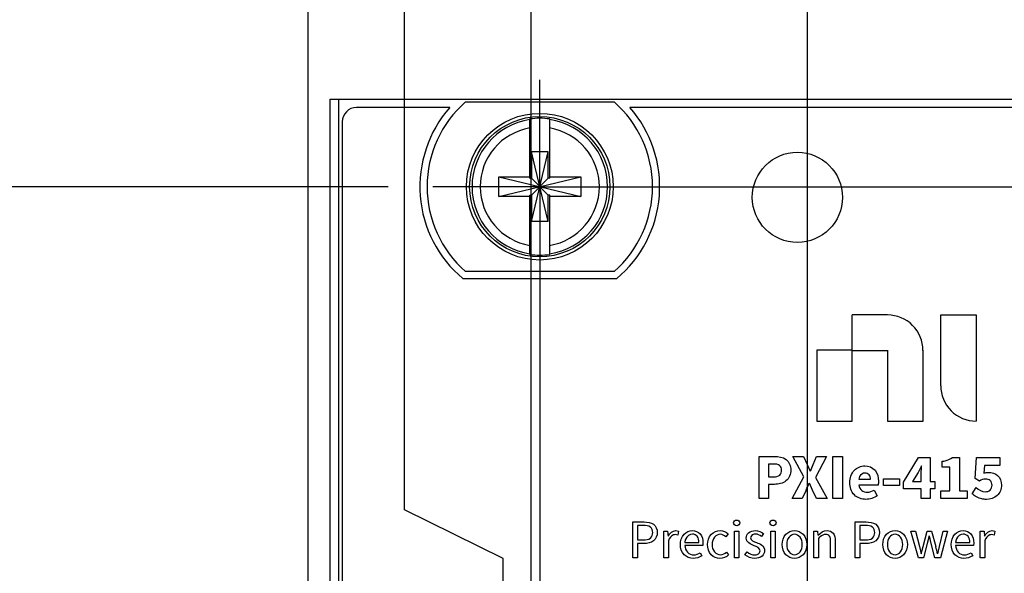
# Model space of a CAD drawing. Header units: inches. Extents: x 0 to 34, y 0 to 22.
# Tile 18 of 52: x 5.2 to 6.5, y 12 to 12.8. Entities that reach past the tile are written whole.
import ezdxf

# ---------------------------------------------------------------- set-up
doc = ezdxf.new("R2010")
doc.units = ezdxf.units.IN
doc.header["$LTSCALE"] = 1.87
doc.header["$MEASUREMENT"] = 0
doc.linetypes.add('CENTER', pattern=[0.6, 0.375, -0.075, 0.075, -0.075])
doc.layers.get('0').update_dxf_attribs({"linetype": 'CONTINUOUS'})
for name, color, linetype in [('02___PRT_ALL_AXES', 7, 'CONTINUOUS'), ('_LAYER_1_', 7, 'CONTINUOUS'), ('DEFAULT_1', 7, 'CENTER'), ('DIMENSIONS', 7, 'CONTINUOUS')]:
    doc.layers.add(name, color=color, linetype=linetype)
doc.styles.get("Standard").update_dxf_attribs({"font": 'txt', "width": 0.8})
doc.dimstyles.new('DIMSTYLE_1', dxfattribs={"dimtxt": 0.125, "dimasz": 0.18, "dimexe": 0.125, "dimexo": 0.0625, "dimgap": 0.0625, "dimtad": 0, "dimtih": 1, "dimtoh": 1, "dimzin": 0, "dimdsep": 46, "dimtxsty": 'STANDARD', "dimblk": '_FILLED', "dimblk1": '_FILLED', "dimblk2": '_FILLED', "dimcen": 0.09, "dimazin": 0, "dimtp": 0.01, "dimtm": 0.01, "dimtfac": 1, "dimtofl": 0, "dimtmove": 0, "dimatfit": 3, "dimldrblk": '_FILLED', "dimfxl": 1, "dimtolj": 1, "dimtzin": 0, "dimarcsym": 0})
doc.dimstyles.new('DIMSTYLE_2', dxfattribs={"dimtxt": 0.125, "dimasz": 0.18, "dimexe": 0.125, "dimexo": 0.0625, "dimgap": 0.03125, "dimtad": 0, "dimtih": 1, "dimtoh": 1, "dimzin": 0, "dimdsep": 46, "dimtxsty": 'STANDARD', "dimblk": '_FILLED', "dimblk1": '_FILLED', "dimblk2": '_FILLED', "dimcen": 0.09, "dimazin": 0, "dimtp": 0.01, "dimtm": 0.01, "dimtfac": 1, "dimtofl": 0, "dimtmove": 0, "dimatfit": 3, "dimldrblk": '_FILLED', "dimfxl": 1, "dimtolj": 1, "dimtzin": 0, "dimarcsym": 0})

# ---------------------------------------------------------------- blocks, each defined once
blk = doc.blocks.new('_FILLED')
at = {"color": 0, "linetype": 'BYBLOCK'}
blk.add_solid([(0, 0), (-1, 0.1736), (-1, -0.1736)], dxfattribs=at)
blk = doc.blocks.new('*D0')
at = {"layer": 'DIMENSIONS', "color": 2, "linetype": 'CONTINUOUS'}
for p, q in [((5.5749, 11.2587), (5.5749, 15.0739)), ((7.2023, 12.3249), (7.2023, 15.0739)), ((5.5749, 14.9489), (5.2149, 14.9489)), ((7.2023, 14.9489), (7.5623, 14.9489))]:
    blk.add_line(p, q, dxfattribs=at)
at = {"layer": 'DIMENSIONS', "color": 2, "linetype": 'CONTINUOUS', "xscale": 0.18, "yscale": 0.18, "zscale": 0.18}
blk.add_blockref('_FILLED', (5.5749, 14.9489), dxfattribs=at)
at = {"layer": 'DIMENSIONS', "color": 2, "linetype": 'CONTINUOUS', "xscale": 0.18, "yscale": 0.18, "zscale": 0.18, "rotation": 180}
blk.add_blockref('_FILLED', (7.2023, 14.9489), dxfattribs=at)
at = {"layer": 'DIMENSIONS', "color": 2, "linetype": 'CONTINUOUS', "insert": (6.3886, 15.0114), "char_height": 0.125, "width": 1.525, "attachment_point": 2, "line_spacing_factor": 0.9}
blk.add_mtext('(41.34{\\ftxt.shx;\\W1.000000;\\H0.125000; }[1.627])', dxfattribs=at)
blk = doc.blocks.new('*D4')
at = {"layer": 'DIMENSIONS', "color": 2, "linetype": 'CONTINUOUS'}
blk.add_line((5.6867, 12.5768), (4.8874, 12.5768), dxfattribs=at)
at = {"layer": 'DIMENSIONS', "color": 2, "linetype": 'CONTINUOUS', "insert": (4.8249, 12.6393), "char_height": 0.125, "width": 1.425, "attachment_point": 3, "line_spacing_factor": 0.9}
blk.add_mtext('122.50{\\ftxt.shx;\\W1.000000;\\H0.125000; }[4.823]', dxfattribs=at)
blk = doc.blocks.new('*D5')
at = {"layer": 'DIMENSIONS', "color": 2, "linetype": 'CONTINUOUS'}
blk.add_line((7.2368, 12.6989), (7.8898, 12.6989), dxfattribs=at)
at = {"layer": 'DIMENSIONS', "color": 2, "linetype": 'CONTINUOUS', "insert": (7.9523, 12.7614), "char_height": 0.125, "width": 1.425, "attachment_point": 1, "line_spacing_factor": 0.9}
blk.add_mtext('125.60{\\ftxt.shx;\\W1.000000;\\H0.125000; }[4.945]', dxfattribs=at)
blk = doc.blocks.new('*D16')
at = {"layer": 'DIMENSIONS', "color": 2, "linetype": 'CONTINUOUS'}
blk.add_line((5.8865, 11.8411), (5.8865, 13.3864), dxfattribs=at)
at = {"layer": 'DIMENSIONS', "color": 2, "linetype": 'CONTINUOUS', "insert": (5.824, 13.4489), "char_height": 0.125, "width": 1.125, "attachment_point": 1, "rotation": 90, "line_spacing_factor": 0.9}
blk.add_mtext('0.31{\\ftxt.shx;\\W1.000000;\\H0.125000; }[.012]', dxfattribs=at)
blk = doc.blocks.new('*D17')
at = {"layer": 'DIMENSIONS', "color": 2, "linetype": 'CONTINUOUS'}
blk.add_line((6.2727, 11.2289), (6.2727, 13.3864), dxfattribs=at)
at = {"layer": 'DIMENSIONS', "color": 2, "linetype": 'CONTINUOUS', "insert": (6.2102, 13.4489), "char_height": 0.125, "width": 1.125, "attachment_point": 1, "rotation": 90, "line_spacing_factor": 0.9}
blk.add_mtext('9.50{\\ftxt.shx;\\W1.000000;\\H0.125000; }[.374]', dxfattribs=at)
blk = doc.blocks.new('*D19')
at = {"layer": 'DIMENSIONS', "color": 2, "linetype": 'CONTINUOUS'}
for p, q in [((5.7097, 12.1253), (5.7097, 13.3864)), ((5.8475, 12.057), (5.7097, 12.1253)), ((5.8475, 11.2949), (5.8475, 12.057))]:
    blk.add_line(p, q, dxfattribs=at)
at = {"layer": 'DIMENSIONS', "color": 2, "linetype": 'CONTINUOUS', "insert": (5.6472, 13.4489), "char_height": 0.125, "width": 1.125, "attachment_point": 1, "rotation": 90, "line_spacing_factor": 0.9}
blk.add_mtext('1.30{\\ftxt.shx;\\W1.000000;\\H0.125000; }[.051]', dxfattribs=at)

msp = doc.modelspace()

# ---------------------------------------------------------------- linework, layer by layer
at = {"color": 7, "linetype": 'CONTINUOUS'}
for p, q in [((5.6057, 12.6989), (7.1917, 12.6989)), ((5.7729, 12.6874), (5.6427, 12.6874)), ((5.795, 12.6953), (6.0025, 12.6953)), ((5.8849, 12.5885), (5.8849, 12.6715)), ((5.9125, 12.5885), (5.9125, 12.6715)), ((5.6227, 12.6674), (5.6227, 8.596)), ((5.887, 12.5283), (5.9104, 12.6253)), ((5.887, 12.6253), (5.887, 12.5885)), ((5.9104, 12.5283), (5.887, 12.6253)), ((5.9104, 12.6253), (5.887, 12.6253)), ((5.9104, 12.5885), (5.9104, 12.6253)), ((5.8416, 12.563), (5.8416, 12.5906)), ((5.8416, 12.5906), (5.9558, 12.563)), ((5.8416, 12.563), (5.9558, 12.5906)), ((5.8416, 12.5906), (5.8849, 12.5906)), ((5.8849, 12.5885), (5.887, 12.5885)), ((5.887, 12.5651), (5.9104, 12.5885)), ((5.9104, 12.5651), (5.887, 12.5885)), ((5.9125, 12.5885), (5.9104, 12.5885)), ((5.9125, 12.5906), (5.9558, 12.5906)), ((5.9558, 12.5906), (5.9558, 12.563)), ((5.8849, 12.563), (5.8416, 12.563)), ((5.8849, 12.4822), (5.8849, 12.5651)), ((5.8849, 12.5651), (5.887, 12.5651)), ((5.887, 12.5651), (5.887, 12.5283)), ((5.9104, 12.5283), (5.9104, 12.5651)), ((5.9125, 12.5651), (5.9104, 12.5651)), ((5.9125, 12.4822), (5.9125, 12.5651)), ((5.9558, 12.563), (5.9125, 12.563)), ((5.9104, 12.5283), (5.887, 12.5283)), ((6.0025, 12.4583), (5.795, 12.4583))]:
    msp.add_line(p, q, dxfattribs=at)
for radius in [0.1025, 0.098]:
    msp.add_circle((5.8987, 12.5768), radius, dxfattribs=at)
for centre, radius, start, end in [((5.6427, 12.6674), 0.02, 90, 180), ((5.8987, 12.5768), 0.1575, 131.203, 228.797), ((5.8987, 12.5768), 0.1575, 311.203, 48.797), ((5.8987, 12.5768), 0.0947, 98.3637, 261.6363), ((5.8987, 12.5768), 0.0956, 81.7166, 98.2834), ((5.8987, 12.5768), 0.0947, 278.3637, 81.6363), ((5.8987, 12.5768), 0.0832, 99.5336, 260.4664), ((5.8987, 12.5768), 0.0832, 279.5336, 80.4664), ((5.8987, 12.5768), 0.0956, 261.7166, 278.2834)]:
    msp.add_arc(centre, radius, start, end, dxfattribs=at)
at = {"layer": '02___PRT_ALL_AXES', "color": 7, "linetype": 'CONTINUOUS'}
for p, q in [((5.6057, 8.5611), (5.6057, 12.6989)), ((5.6177, 8.5611), (5.6177, 12.6989)), ((6.7729, 12.6874), (6.0245, 12.6874)), ((5.7913, 12.4483), (6.0062, 12.4483))]:
    msp.add_line(p, q, dxfattribs=at)
for start, end in [(138.6709, 230.102), (309.898, 41.3291)]:
    msp.add_arc((5.8987, 12.5768), 0.1675, start, end, dxfattribs=at)
at = {"layer": '_LAYER_1_', "color": 40, "linetype": 'CONTINUOUS'}
for p, q in [((6.3352, 12.2493), (6.3352, 12.3976)), ((6.3847, 12.3976), (6.3352, 12.3976)), ((6.4588, 12.2987), (6.4588, 12.3976)), ((6.4588, 12.3976), (6.5082, 12.3976)), ((6.5082, 12.3976), (6.5082, 12.2493)), ((6.2858, 12.3482), (6.2858, 12.2493)), ((6.3352, 12.3482), (6.2858, 12.3482)), ((6.3352, 12.3481), (6.3847, 12.3481)), ((6.3847, 12.3482), (6.3847, 12.2493)), ((6.4341, 12.2493), (6.4341, 12.3482)), ((6.2858, 12.2493), (6.3352, 12.2493)), ((6.3847, 12.2493), (6.4341, 12.2493)), ((6.205, 12.1409), (6.205, 12.1997)), ((6.205, 12.1997), (6.2265, 12.1997)), ((6.2184, 12.1892), (6.2184, 12.1714)), ((6.2257, 12.1892), (6.2184, 12.1892)), ((6.2675, 12.1711), (6.2521, 12.1997)), ((6.2521, 12.1997), (6.267, 12.1997)), ((6.267, 12.1997), (6.2721, 12.1886)), ((6.2721, 12.1886), (6.2764, 12.1792)), ((6.2768, 12.1792), (6.2805, 12.1886)), ((6.2805, 12.1886), (6.2852, 12.1997)), ((6.2994, 12.1997), (6.2841, 12.1705)), ((6.2852, 12.1997), (6.2994, 12.1997)), ((6.3082, 12.1409), (6.3082, 12.1997)), ((6.3082, 12.1997), (6.3216, 12.1997)), ((6.3216, 12.1997), (6.3216, 12.1409)), ((6.4069, 12.1637), (6.4278, 12.1982)), ((6.4278, 12.1982), (6.4441, 12.1982)), ((6.4441, 12.1982), (6.4441, 12.1647)), ((6.4609, 12.1848), (6.4609, 12.193)), ((6.4751, 12.1982), (6.4849, 12.1982)), ((6.4849, 12.1982), (6.4849, 12.1516)), ((6.5071, 12.1692), (6.5087, 12.1982)), ((6.5087, 12.1982), (6.5412, 12.1982)), ((6.5412, 12.1982), (6.5412, 12.187)), ((6.4272, 12.1772), (6.4196, 12.1647)), ((6.4319, 12.1868), (6.4272, 12.1772)), ((6.4317, 12.174), (6.4322, 12.1868)), ((6.4716, 12.1848), (6.4609, 12.1848)), ((6.4716, 12.1516), (6.4716, 12.1848)), ((6.5202, 12.187), (6.5192, 12.1763)), ((6.5412, 12.187), (6.5202, 12.187)), ((6.2184, 12.1714), (6.2257, 12.1714)), ((6.2184, 12.1608), (6.2184, 12.1409)), ((6.2265, 12.1608), (6.2184, 12.1608)), ((6.2512, 12.1409), (6.2675, 12.1711)), ((6.2798, 12.1529), (6.2753, 12.1625)), ((6.2841, 12.1705), (6.3004, 12.1409)), ((6.3444, 12.1679), (6.3606, 12.1679)), ((6.3791, 12.159), (6.3791, 12.1684)), ((6.3791, 12.1684), (6.4013, 12.1684)), ((6.4013, 12.1684), (6.4013, 12.159)), ((6.4069, 12.1546), (6.4069, 12.1637)), ((6.4196, 12.1647), (6.4317, 12.1647)), ((6.4317, 12.1647), (6.4317, 12.174)), ((6.4441, 12.1647), (6.4507, 12.1647)), ((6.4507, 12.1647), (6.4507, 12.1546)), ((6.513, 12.1654), (6.5071, 12.1692)), ((6.2709, 12.1529), (6.2654, 12.1409)), ((6.2855, 12.1409), (6.2798, 12.1529)), ((6.3713, 12.1597), (6.3445, 12.1597)), ((6.3658, 12.1529), (6.3702, 12.1449)), ((6.4013, 12.159), (6.3791, 12.159)), ((6.4317, 12.1546), (6.4069, 12.1546)), ((6.4317, 12.1409), (6.4317, 12.1546)), ((6.4441, 12.1546), (6.4441, 12.1409)), ((6.4507, 12.1546), (6.4441, 12.1546)), ((6.4592, 12.1409), (6.4592, 12.1516)), ((6.4592, 12.1516), (6.4716, 12.1516)), ((6.4849, 12.1516), (6.4956, 12.1516)), ((6.4956, 12.1516), (6.4956, 12.1409)), ((6.5026, 12.1478), (6.5085, 12.1562)), ((6.2184, 12.1409), (6.205, 12.1409)), ((6.2654, 12.1409), (6.2512, 12.1409)), ((6.3004, 12.1409), (6.2855, 12.1409)), ((6.3216, 12.1409), (6.3082, 12.1409)), ((6.4441, 12.1409), (6.4317, 12.1409)), ((6.4956, 12.1409), (6.4592, 12.1409)), ((6.0289, 12.0582), (6.0289, 12.1083)), ((6.0289, 12.1083), (6.0443, 12.1083)), ((6.3392, 12.0582), (6.3392, 12.1083)), ((6.3392, 12.1083), (6.3546, 12.1083)), ((6.0353, 12.1032), (6.0353, 12.0832)), ((6.0435, 12.1032), (6.0353, 12.1032)), ((6.0721, 12.0582), (6.0721, 12.0953)), ((6.0721, 12.0953), (6.0773, 12.0953)), ((6.0773, 12.0953), (6.0779, 12.0886)), ((6.0926, 12.0955), (6.0914, 12.09)), ((6.1617, 12.0918), (6.1586, 12.0877)), ((6.1706, 12.0582), (6.1706, 12.0953)), ((6.1706, 12.0953), (6.1769, 12.0953)), ((6.1769, 12.0953), (6.1769, 12.0582)), ((6.2114, 12.092), (6.2084, 12.0881)), ((6.2214, 12.0582), (6.2214, 12.0953)), ((6.2214, 12.0953), (6.2277, 12.0953)), ((6.2277, 12.0953), (6.2277, 12.0582)), ((6.2816, 12.0582), (6.2816, 12.0953)), ((6.2816, 12.0953), (6.2868, 12.0953)), ((6.2868, 12.0953), (6.2873, 12.09)), ((6.3456, 12.1032), (6.3456, 12.0832)), ((6.3538, 12.1032), (6.3456, 12.1032)), ((6.4276, 12.0582), (6.4173, 12.0953)), ((6.4173, 12.0953), (6.4237, 12.0953)), ((6.4237, 12.0953), (6.4292, 12.0739)), ((6.4342, 12.0739), (6.4399, 12.0953)), ((6.4399, 12.0953), (6.446, 12.0953)), ((6.446, 12.0953), (6.4518, 12.0739)), ((6.457, 12.0739), (6.4624, 12.0953)), ((6.4684, 12.0953), (6.4585, 12.0582)), ((6.4624, 12.0953), (6.4684, 12.0953)), ((6.5141, 12.0582), (6.5141, 12.0953)), ((6.5141, 12.0953), (6.5193, 12.0953)), ((6.5193, 12.0953), (6.5198, 12.0886)), ((6.5346, 12.0955), (6.5333, 12.09)), ((6.0353, 12.0832), (6.0435, 12.0832)), ((6.0353, 12.0781), (6.0353, 12.0582)), ((6.0443, 12.0781), (6.0353, 12.0781)), ((6.0784, 12.082), (6.0784, 12.0582)), ((6.1012, 12.0795), (6.1211, 12.0795)), ((6.1266, 12.0788), (6.1263, 12.0754)), ((6.2879, 12.0851), (6.2879, 12.0582)), ((6.305, 12.0582), (6.305, 12.0809)), ((6.3113, 12.0817), (6.3113, 12.0582)), ((6.3456, 12.0832), (6.3538, 12.0832)), ((6.3456, 12.0781), (6.3456, 12.0582)), ((6.3546, 12.0781), (6.3456, 12.0781)), ((6.4401, 12.0781), (6.4349, 12.0582)), ((6.4427, 12.0888), (6.4401, 12.0781)), ((6.4455, 12.0781), (6.443, 12.0888)), ((6.4508, 12.0582), (6.4455, 12.0781)), ((6.4796, 12.0795), (6.4994, 12.0795)), ((6.5049, 12.0788), (6.5047, 12.0754)), ((6.5204, 12.082), (6.5204, 12.0582)), ((6.1263, 12.0754), (6.1013, 12.0754)), ((6.1229, 12.0652), (6.1251, 12.0611)), ((6.1597, 12.0662), (6.1625, 12.0621)), ((6.1853, 12.0624), (6.1884, 12.0666)), ((6.4292, 12.0739), (6.4314, 12.0636)), ((6.4317, 12.0636), (6.4342, 12.0739)), ((6.4547, 12.0636), (6.457, 12.0739)), ((6.5047, 12.0754), (6.4797, 12.0754)), ((6.5013, 12.0652), (6.5035, 12.0611)), ((6.0353, 12.0582), (6.0289, 12.0582)), ((6.0784, 12.0582), (6.0721, 12.0582)), ((6.1769, 12.0582), (6.1706, 12.0582)), ((6.2277, 12.0582), (6.2214, 12.0582)), ((6.2879, 12.0582), (6.2816, 12.0582)), ((6.3113, 12.0582), (6.305, 12.0582)), ((6.3456, 12.0582), (6.3392, 12.0582)), ((6.4349, 12.0582), (6.4276, 12.0582)), ((6.4585, 12.0582), (6.4508, 12.0582)), ((6.5204, 12.0582), (6.5141, 12.0582))]:
    msp.add_line(p, q, dxfattribs=at)
msp.add_circle((6.2586, 12.5619), 0.063, dxfattribs=at)
for centre, radius, start, end in [((6.3846, 12.3481), 0.0494, 359.9915, 89.9956), ((6.5082, 12.2987), 0.0494, 179.994, 269.9963), ((5.9956, 12.2746), 0.301, 336.1549, 338.1498), ((5.8677, 11.9207), 0.6039, 13.6829, 14.6911)]:
    msp.add_arc(centre, radius, start, end, dxfattribs=at)
for points, knots in [([(6.2365, 12.1808), (6.2365, 12.1831), (6.2344, 12.1889), (6.2285, 12.1892), (6.2257, 12.1892)], [0, 0, 0, 0, 0.460673, 1, 1, 1, 1]), ([(6.2265, 12.1997), (6.2321, 12.1997), (6.2445, 12.1985), (6.2495, 12.1862), (6.2495, 12.1808)], [0, 0, 0, 0, 0.508517, 1, 1, 1, 1]), ([(6.4609, 12.193), (6.4623, 12.1932), (6.4673, 12.1943), (6.472, 12.1963), (6.4751, 12.1982)], [0, 0, 0, 0, 0.288027, 1, 1, 1, 1]), ([(6.2257, 12.1714), (6.2285, 12.1714), (6.2347, 12.1723), (6.2365, 12.1783), (6.2365, 12.1808)], [0, 0, 0, 0, 0.531631, 1, 1, 1, 1]), ([(6.2495, 12.1808), (6.2495, 12.1752), (6.2444, 12.1631), (6.2321, 12.1608), (6.2265, 12.1608)], [0, 0, 0, 0, 0.496179, 1, 1, 1, 1]), ([(6.3317, 12.1633), (6.3317, 12.1694), (6.3357, 12.1816), (6.3475, 12.1867), (6.3528, 12.1867)], [0, 0, 0, 0, 0.536423, 1, 1, 1, 1]), ([(6.3531, 12.1766), (6.3501, 12.1766), (6.3456, 12.1735), (6.3446, 12.1692), (6.3444, 12.1679)], [0, 0, 0, 0, 0.688561, 1, 1, 1, 1]), ([(6.3528, 12.1867), (6.358, 12.1867), (6.3695, 12.1822), (6.3718, 12.1706), (6.3718, 12.1653)], [0, 0, 0, 0, 0.492682, 1, 1, 1, 1]), ([(6.3606, 12.1679), (6.3606, 12.1701), (6.3599, 12.1749), (6.3552, 12.1766), (6.3531, 12.1766)], [0, 0, 0, 0, 0.511922, 1, 1, 1, 1]), ([(6.5256, 12.1776), (6.5301, 12.1776), (6.5403, 12.175), (6.5438, 12.1647), (6.5438, 12.1598)], [0, 0, 0, 0, 0.482295, 1, 1, 1, 1]), ([(6.3543, 12.1398), (6.3486, 12.1398), (6.3357, 12.1441), (6.3317, 12.1571), (6.3317, 12.1633)], [0, 0, 0, 0, 0.483231, 1, 1, 1, 1]), ([(6.5305, 12.1595), (6.5305, 12.1618), (6.529, 12.167), (6.5238, 12.1683), (6.5215, 12.1683)], [0, 0, 0, 0, 0.505892, 1, 1, 1, 1]), ([(6.3445, 12.1597), (6.345, 12.1569), (6.3476, 12.1513), (6.3535, 12.1499), (6.3561, 12.1499)], [0, 0, 0, 0, 0.514322, 1, 1, 1, 1]), ([(6.5228, 12.1398), (6.5206, 12.1398), (6.5132, 12.1404), (6.5062, 12.1442), (6.5026, 12.1478)], [0, 0, 0, 0, 0.294402, 1, 1, 1, 1]), ([(6.5209, 12.1505), (6.5234, 12.1505), (6.5288, 12.1517), (6.5305, 12.1571), (6.5305, 12.1595)], [0, 0, 0, 0, 0.507551, 1, 1, 1, 1]), ([(6.5438, 12.1598), (6.5438, 12.1545), (6.5393, 12.1432), (6.528, 12.1398), (6.5228, 12.1398)], [0, 0, 0, 0, 0.507381, 1, 1, 1, 1]), ([(6.0443, 12.1083), (6.0489, 12.1083), (6.0589, 12.1075), (6.0628, 12.0977), (6.0628, 12.0935)], [0, 0, 0, 0, 0.523086, 1, 1, 1, 1]), ([(6.3546, 12.1083), (6.3592, 12.1083), (6.3692, 12.1075), (6.3731, 12.0977), (6.3731, 12.0935)], [0, 0, 0, 0, 0.523033, 1, 1, 1, 1]), ([(6.0565, 12.0935), (6.0565, 12.0963), (6.0539, 12.1031), (6.0468, 12.1032), (6.0435, 12.1032)], [0, 0, 0, 0, 0.451725, 1, 1, 1, 1]), ([(6.0435, 12.0832), (6.0468, 12.0832), (6.054, 12.0838), (6.0565, 12.0907), (6.0565, 12.0935)], [0, 0, 0, 0, 0.5446, 1, 1, 1, 1]), ([(6.0628, 12.0935), (6.0628, 12.0893), (6.0589, 12.0796), (6.0489, 12.0781), (6.0443, 12.0781)], [0, 0, 0, 0, 0.479614, 1, 1, 1, 1]), ([(6.0951, 12.0767), (6.0951, 12.0818), (6.098, 12.0917), (6.1076, 12.0962), (6.1118, 12.0962)], [0, 0, 0, 0, 0.546343, 1, 1, 1, 1]), ([(6.1118, 12.0962), (6.1158, 12.0962), (6.1249, 12.0926), (6.1266, 12.0832), (6.1266, 12.0788)], [0, 0, 0, 0, 0.473568, 1, 1, 1, 1]), ([(6.133, 12.0767), (6.133, 12.0818), (6.1362, 12.0923), (6.1464, 12.0962), (6.1509, 12.0962)], [0, 0, 0, 0, 0.532638, 1, 1, 1, 1]), ([(6.1871, 12.0857), (6.1871, 12.0884), (6.19, 12.0948), (6.1966, 12.0962), (6.1998, 12.0962)], [0, 0, 0, 0, 0.45486, 1, 1, 1, 1]), ([(6.2374, 12.0767), (6.2374, 12.0818), (6.2403, 12.0921), (6.2503, 12.0962), (6.2546, 12.0962)], [0, 0, 0, 0, 0.540573, 1, 1, 1, 1]), ([(6.2546, 12.0962), (6.259, 12.0962), (6.2689, 12.0921), (6.2718, 12.0818), (6.2718, 12.0767)], [0, 0, 0, 0, 0.459427, 1, 1, 1, 1]), ([(6.3, 12.0962), (6.3031, 12.0962), (6.3107, 12.0933), (6.3113, 12.0854), (6.3113, 12.0817)], [0, 0, 0, 0, 0.455819, 1, 1, 1, 1]), ([(6.3667, 12.0935), (6.3667, 12.0963), (6.3642, 12.1031), (6.3571, 12.1032), (6.3538, 12.1032)], [0, 0, 0, 0, 0.451838, 1, 1, 1, 1]), ([(6.3538, 12.0832), (6.3571, 12.0832), (6.3643, 12.0838), (6.3667, 12.0907), (6.3667, 12.0935)], [0, 0, 0, 0, 0.544484, 1, 1, 1, 1]), ([(6.3731, 12.0935), (6.3731, 12.0893), (6.3692, 12.0796), (6.3592, 12.0781), (6.3546, 12.0781)], [0, 0, 0, 0, 0.479798, 1, 1, 1, 1]), ([(6.3779, 12.0767), (6.3779, 12.0818), (6.3807, 12.0921), (6.3907, 12.0962), (6.395, 12.0962)], [0, 0, 0, 0, 0.540444, 1, 1, 1, 1]), ([(6.395, 12.0962), (6.3994, 12.0962), (6.4093, 12.0921), (6.4122, 12.0818), (6.4122, 12.0767)], [0, 0, 0, 0, 0.459344, 1, 1, 1, 1]), ([(6.4735, 12.0767), (6.4735, 12.0818), (6.4764, 12.0917), (6.4859, 12.0962), (6.4901, 12.0962)], [0, 0, 0, 0, 0.546563, 1, 1, 1, 1]), ([(6.4901, 12.0962), (6.4941, 12.0962), (6.5032, 12.0926), (6.5049, 12.0832), (6.5049, 12.0788)], [0, 0, 0, 0, 0.473791, 1, 1, 1, 1]), ([(6.0878, 12.0906), (6.087, 12.0906), (6.0825, 12.0897), (6.0797, 12.0853), (6.0784, 12.082)], [0, 0, 0, 0, 0.188388, 1, 1, 1, 1]), ([(6.1119, 12.0913), (6.1081, 12.0913), (6.1025, 12.0867), (6.1014, 12.0812), (6.1012, 12.0795)], [0, 0, 0, 0, 0.692619, 1, 1, 1, 1]), ([(6.1211, 12.0795), (6.1211, 12.0825), (6.1203, 12.0887), (6.1144, 12.0913), (6.1119, 12.0913)], [0, 0, 0, 0, 0.54957, 1, 1, 1, 1]), ([(6.1511, 12.091), (6.148, 12.091), (6.1411, 12.0876), (6.1395, 12.0803), (6.1395, 12.0767)], [0, 0, 0, 0, 0.458501, 1, 1, 1, 1]), ([(6.1999, 12.0913), (6.1989, 12.0913), (6.1958, 12.0912), (6.1931, 12.0881), (6.1931, 12.086)], [0, 0, 0, 0, 0.330651, 1, 1, 1, 1]), ([(6.2014, 12.0796), (6.204, 12.0786), (6.2096, 12.0769), (6.2127, 12.0711), (6.2127, 12.0684)], [0, 0, 0, 0, 0.505077, 1, 1, 1, 1]), ([(6.2546, 12.091), (6.2517, 12.091), (6.2451, 12.0873), (6.2439, 12.0803), (6.2439, 12.0767)], [0, 0, 0, 0, 0.445765, 1, 1, 1, 1]), ([(6.2653, 12.0767), (6.2653, 12.0803), (6.2642, 12.0873), (6.2575, 12.091), (6.2546, 12.091)], [0, 0, 0, 0, 0.553591, 1, 1, 1, 1]), ([(6.298, 12.0908), (6.2953, 12.0908), (6.2914, 12.0887), (6.2887, 12.0859), (6.2879, 12.0851)], [0, 0, 0, 0, 0.694711, 1, 1, 1, 1]), ([(6.305, 12.0809), (6.305, 12.0835), (6.305, 12.0888), (6.3, 12.0908), (6.298, 12.0908)], [0, 0, 0, 0, 0.570436, 1, 1, 1, 1]), ([(6.395, 12.091), (6.3921, 12.091), (6.3855, 12.0873), (6.3843, 12.0803), (6.3843, 12.0767)], [0, 0, 0, 0, 0.445765, 1, 1, 1, 1]), ([(6.4057, 12.0767), (6.4057, 12.0803), (6.4046, 12.0873), (6.3979, 12.091), (6.395, 12.091)], [0, 0, 0, 0, 0.553591, 1, 1, 1, 1]), ([(6.4903, 12.0913), (6.4864, 12.0913), (6.4808, 12.0867), (6.4798, 12.0812), (6.4796, 12.0795)], [0, 0, 0, 0, 0.692786, 1, 1, 1, 1]), ([(6.4994, 12.0795), (6.4994, 12.0825), (6.4987, 12.0887), (6.4927, 12.0913), (6.4903, 12.0913)], [0, 0, 0, 0, 0.549586, 1, 1, 1, 1]), ([(6.5298, 12.0906), (6.5289, 12.0906), (6.5245, 12.0897), (6.5217, 12.0853), (6.5204, 12.082)], [0, 0, 0, 0, 0.187975, 1, 1, 1, 1]), ([(6.1129, 12.0573), (6.1084, 12.0573), (6.0981, 12.0612), (6.0951, 12.0716), (6.0951, 12.0767)], [0, 0, 0, 0, 0.473324, 1, 1, 1, 1]), ([(6.1013, 12.0754), (6.1015, 12.072), (6.1036, 12.065), (6.1106, 12.0623), (6.1137, 12.0623)], [0, 0, 0, 0, 0.522103, 1, 1, 1, 1]), ([(6.1504, 12.0573), (6.146, 12.0573), (6.1358, 12.0612), (6.133, 12.0716), (6.133, 12.0767)], [0, 0, 0, 0, 0.469059, 1, 1, 1, 1]), ([(6.1395, 12.0767), (6.1395, 12.0731), (6.141, 12.0659), (6.1479, 12.0625), (6.151, 12.0625)], [0, 0, 0, 0, 0.540139, 1, 1, 1, 1]), ([(6.2127, 12.0684), (6.2127, 12.0655), (6.2096, 12.0588), (6.2026, 12.0573), (6.1991, 12.0573)], [0, 0, 0, 0, 0.446272, 1, 1, 1, 1]), ([(6.1993, 12.0622), (6.2004, 12.0622), (6.2038, 12.0624), (6.2066, 12.0657), (6.2066, 12.068)], [0, 0, 0, 0, 0.32418, 1, 1, 1, 1]), ([(6.2546, 12.0573), (6.2503, 12.0573), (6.2404, 12.0614), (6.2374, 12.0716), (6.2374, 12.0767)], [0, 0, 0, 0, 0.461249, 1, 1, 1, 1]), ([(6.2439, 12.0767), (6.2439, 12.0731), (6.2451, 12.0661), (6.2517, 12.0625), (6.2546, 12.0625)], [0, 0, 0, 0, 0.552569, 1, 1, 1, 1]), ([(6.2546, 12.0625), (6.2575, 12.0625), (6.2641, 12.0661), (6.2653, 12.0731), (6.2653, 12.0767)], [0, 0, 0, 0, 0.448081, 1, 1, 1, 1]), ([(6.2718, 12.0767), (6.2718, 12.0716), (6.2689, 12.0614), (6.259, 12.0573), (6.2546, 12.0573)], [0, 0, 0, 0, 0.538751, 1, 1, 1, 1]), ([(6.395, 12.0573), (6.3907, 12.0573), (6.3808, 12.0614), (6.3779, 12.0716), (6.3779, 12.0767)], [0, 0, 0, 0, 0.461378, 1, 1, 1, 1]), ([(6.3843, 12.0767), (6.3843, 12.0731), (6.3855, 12.0661), (6.3921, 12.0625), (6.395, 12.0625)], [0, 0, 0, 0, 0.552569, 1, 1, 1, 1]), ([(6.395, 12.0625), (6.3979, 12.0625), (6.4046, 12.0661), (6.4057, 12.0731), (6.4057, 12.0767)], [0, 0, 0, 0, 0.448081, 1, 1, 1, 1]), ([(6.4122, 12.0767), (6.4122, 12.0716), (6.4093, 12.0614), (6.3994, 12.0573), (6.395, 12.0573)], [0, 0, 0, 0, 0.538835, 1, 1, 1, 1]), ([(6.4913, 12.0573), (6.4867, 12.0573), (6.4765, 12.0612), (6.4735, 12.0716), (6.4735, 12.0767)], [0, 0, 0, 0, 0.473442, 1, 1, 1, 1]), ([(6.4797, 12.0754), (6.4799, 12.072), (6.4819, 12.065), (6.4889, 12.0623), (6.492, 12.0623)], [0, 0, 0, 0, 0.521928, 1, 1, 1, 1])]:
    msp.add_open_spline(points, degree=3, knots=knots, dxfattribs=at)
for points in [[(6.5192, 12.1763), (6.5212, 12.1772), (6.5234, 12.1776), (6.5256, 12.1776)], [(6.3718, 12.1653), (6.3718, 12.1634), (6.3717, 12.1615), (6.3713, 12.1597)], [(6.5215, 12.1683), (6.5185, 12.1683), (6.5156, 12.167), (6.513, 12.1654)], [(6.3561, 12.1499), (6.3595, 12.1499), (6.3629, 12.1511), (6.3658, 12.1529)], [(6.5085, 12.1562), (6.5119, 12.1532), (6.5164, 12.1505), (6.5209, 12.1505)], [(6.3702, 12.1449), (6.3656, 12.1417), (6.3599, 12.1398), (6.3543, 12.1398)], [(6.1695, 12.107), (6.1695, 12.109), (6.1718, 12.111), (6.1738, 12.111)], [(6.1738, 12.1029), (6.1718, 12.1029), (6.1695, 12.105), (6.1695, 12.107)], [(6.1738, 12.111), (6.1758, 12.111), (6.1782, 12.1089), (6.1782, 12.107)], [(6.1782, 12.107), (6.1782, 12.105), (6.1758, 12.1029), (6.1738, 12.1029)], [(6.2203, 12.107), (6.2203, 12.109), (6.2226, 12.111), (6.2246, 12.111)], [(6.2246, 12.1029), (6.2226, 12.1029), (6.2203, 12.105), (6.2203, 12.107)], [(6.2246, 12.111), (6.2266, 12.111), (6.229, 12.1089), (6.229, 12.107)], [(6.229, 12.107), (6.229, 12.105), (6.2266, 12.1029), (6.2246, 12.1029)], [(6.0781, 12.0886), (6.0802, 12.0924), (6.0843, 12.0962), (6.0886, 12.0962)], [(6.0886, 12.0962), (6.09, 12.0962), (6.0914, 12.096), (6.0926, 12.0955)], [(6.1509, 12.0962), (6.1548, 12.0962), (6.1589, 12.0945), (6.1617, 12.0918)], [(6.1998, 12.0962), (6.2039, 12.0962), (6.2082, 12.0946), (6.2114, 12.092)], [(6.2875, 12.09), (6.2908, 12.0932), (6.2953, 12.0962), (6.3, 12.0962)], [(6.5201, 12.0886), (6.5221, 12.0924), (6.5263, 12.0962), (6.5306, 12.0962)], [(6.5306, 12.0962), (6.5319, 12.0962), (6.5333, 12.096), (6.5346, 12.0955)], [(6.0914, 12.09), (6.0902, 12.0903), (6.089, 12.0906), (6.0878, 12.0906)], [(6.1586, 12.0877), (6.1565, 12.0895), (6.1538, 12.091), (6.1511, 12.091)], [(6.1982, 12.075), (6.1934, 12.0767), (6.1871, 12.0806), (6.1871, 12.0857)], [(6.1931, 12.086), (6.1931, 12.0825), (6.1981, 12.0808), (6.2014, 12.0796)], [(6.2084, 12.0881), (6.206, 12.0899), (6.203, 12.0913), (6.1999, 12.0913)], [(6.5333, 12.09), (6.5322, 12.0903), (6.531, 12.0906), (6.5298, 12.0906)], [(6.1137, 12.0623), (6.1169, 12.0623), (6.1202, 12.0635), (6.1229, 12.0652)], [(6.151, 12.0625), (6.1541, 12.0625), (6.1573, 12.0641), (6.1597, 12.0662)], [(6.1884, 12.0666), (6.1915, 12.0641), (6.1954, 12.0622), (6.1993, 12.0622)], [(6.2066, 12.068), (6.2066, 12.0717), (6.2016, 12.0737), (6.1982, 12.075)], [(6.492, 12.0623), (6.4953, 12.0623), (6.4985, 12.0635), (6.5013, 12.0652)], [(6.1251, 12.0611), (6.1215, 12.0588), (6.1172, 12.0573), (6.1129, 12.0573)], [(6.1625, 12.0621), (6.1592, 12.0592), (6.1547, 12.0573), (6.1504, 12.0573)], [(6.1991, 12.0573), (6.1942, 12.0573), (6.1891, 12.0593), (6.1853, 12.0624)], [(6.5035, 12.0611), (6.4999, 12.0588), (6.4955, 12.0573), (6.4913, 12.0573)]]:
    msp.add_open_spline(points, degree=3, dxfattribs=at)
at = {"layer": 'DEFAULT_1', "color": 7, "linetype": 'CENTER'}
for q in [(5.8987, 12.7263), (5.7492, 12.5768), (5.8987, 7.8842), (6.7492, 12.5768)]:
    msp.add_line((5.8987, 12.5768), q, dxfattribs=at)

# ---------------------------------------------------------------- dimensions: what is measured, and where the dimension line sits
at = {"layer": 'DIMENSIONS', "color": 2, "linetype": 'CONTINUOUS'}
dim = msp.add_linear_dim(base=(7.2023, 14.9489), p1=(5.5749, 11.1962), p2=(7.2023, 12.2624), text='(<>)', dimstyle='DIMSTYLE_1', dxfattribs=at)
dim.commit()
dim.dimension.update_dxf_attribs({"geometry": '*D0', "text_midpoint": (6.3886, 14.9489), "dimtype": 160})
for feature_location, offset, dtype, origin, picture, middle in [((5.8475, 11.2949), (-0.1378, 2.0914), 1, (5.8987, 11.0244), '*D19', (5.7097, 14.0114)), ((5.8865, 11.8411), (0, 1.5453), 1, (5.8987, 11.7786), '*D16', (5.8865, 14.0114)), ((6.2727, 11.2289), (0, 2.1575), 1, (5.8987, 11.1664), '*D17', (6.2727, 14.0114)), ((7.2368, 12.6989), (0.653, 0), 0, (5.6057, 7.754), '*D5', (8.6648, 12.6989)), ((5.6867, 12.5768), (-0.7993, 0), 0, (5.7492, 7.754), '*D4', (4.1124, 12.5768))]:
    dim = msp.add_ordinate_dim(feature_location=feature_location, offset=offset, dtype=dtype, origin=origin, dimstyle='DIMSTYLE_2', dxfattribs=at)
    dim.commit()
    dim.dimension.update_dxf_attribs({"geometry": picture, "text_midpoint": middle})

doc.saveas('drawing.dxf')
